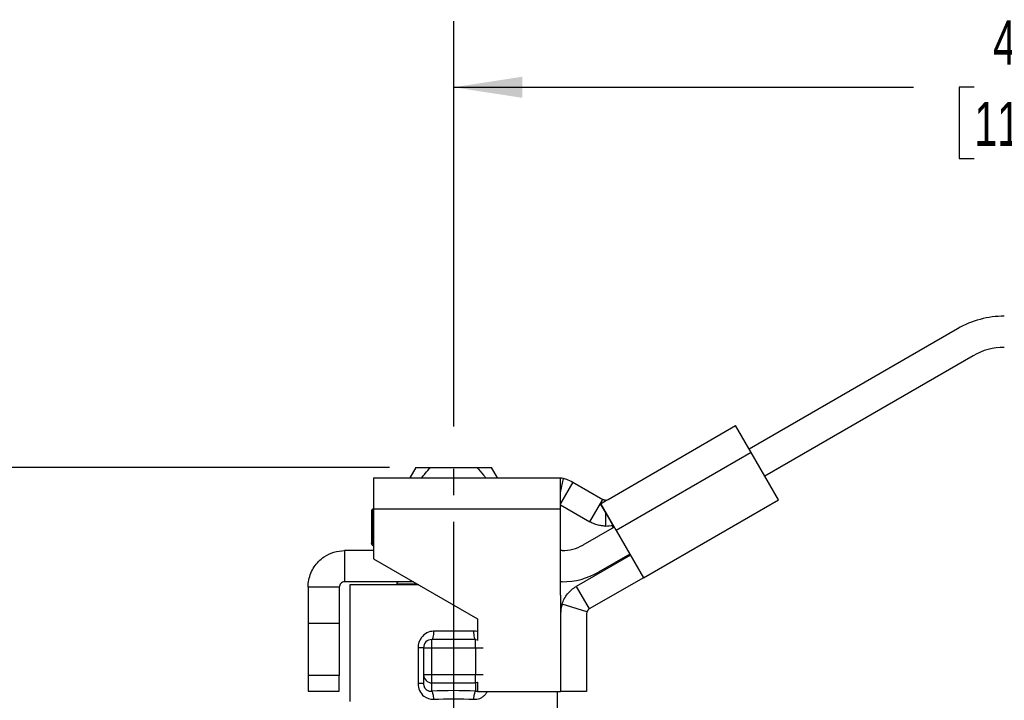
# Model space of a CAD drawing. Header units: inches. Extents: x 0.5 to 21.5, y 0.5 to 16.5.
# Tile 4 of 11: x 4 to 7.8, y 6.4 to 9. Entities that reach past the tile are written whole.
import ezdxf

# ---------------------------------------------------------------- set-up
doc = ezdxf.new("R2010")
doc.units = ezdxf.units.IN
doc.header["$LTSCALE"] = 2
doc.header["$MEASUREMENT"] = 0
doc.linetypes.add('SLD-Center', pattern=[0.75, 0.6, -0.05, 0.05, -0.05])
doc.linetypes.add('SLD-Solid', pattern=[0])
doc.layers.add('CENTER', color=40, linetype='SLD-Center')
doc.layers.add('DIMENSIONS', color=140, linetype='SLD-Solid', lineweight=25)
doc.styles.add('SLDTEXTSTYLE0', font='TXT', dxfattribs={"width": 0.7})
doc.dimstyles.new('SLDDIMSTYLE0', dxfattribs={"dimtxt": 0.169922, "dimasz": 0.26, "dimexe": 0, "dimexo": 0.0625, "dimgap": 0.04248, "dimtad": 0, "dimtih": 1, "dimtoh": 1, "dimrnd": 1e-09, "dimzin": 12, "dimdsep": 46, "dimtxsty": 'SLDTEXTSTYLE0', "dimsah": 1, "dimcen": 0.09, "dimadec": 0, "dimazin": 3, "dimtfac": 1, "dimtofl": 0, "dimtmove": 0, "dimatfit": 3, "dimfxl": 0, "dimfrac": 2, "dimtolj": 1, "dimtzin": 12, "dimarcsym": 0})

# ---------------------------------------------------------------- blocks, each defined once
blk = doc.blocks.new('_D_3')
at = {"layer": 'DIMENSIONS'}
for p, q in [((5.6794, 7.4396), (5.6794, 8.9731)), ((10.2683, 7.9372), (10.2683, 8.9731)), ((5.6794, 8.7231), (7.4204, 8.7231)), ((7.6507, 8.7231), (7.5936, 8.7231)), ((7.5936, 8.7231), (7.5936, 8.453)), ((8.297, 8.7231), (8.354, 8.7231)), ((8.354, 8.7231), (8.354, 8.453)), ((10.2683, 8.7231), (8.5272, 8.7231)), ((7.5936, 8.453), (7.6507, 8.453)), ((8.354, 8.453), (8.297, 8.453))]:
    blk.add_line(p, q, dxfattribs=at)
for points in [[(5.6794, 8.7231), (5.9394, 8.6831), (5.9394, 8.7631)], [(10.2683, 8.7231), (10.0083, 8.7631), (10.0083, 8.6831)]]:
    blk.add_solid(points, dxfattribs=at)
at = {"layer": 'DIMENSIONS', "char_height": 0.16667, "attachment_point": 1, "style": 'SLDTEXTSTYLE0'}
for s, insert in [('4.59', (7.7214, 8.9759)), ('116.6', (7.6507, 8.6678))]:
    blk.add_mtext(s, dxfattribs=dict(at, insert=insert))
blk = doc.blocks.new('_D_4')
at = {"layer": 'DIMENSIONS'}
for p, q in [((5.4363, 7.2845), (3.0501, 7.2845)), ((3.3001, 7.2845), (3.3001, 6.2048)), ((3.0476, 5.8967), (2.9906, 5.8967)), ((2.9906, 5.8967), (2.9906, 5.6266)), ((3.5526, 5.8967), (3.6096, 5.8967)), ((3.6096, 5.8967), (3.6096, 5.6266)), ((2.9906, 5.6266), (3.0476, 5.6266)), ((3.6096, 5.6266), (3.5526, 5.6266)), ((3.3001, 4.5089), (3.3001, 5.5886)), ((4.0288, 4.5089), (3.0501, 4.5089)), ((4.8195, 4.5089), (4.1488, 4.5089))]:
    blk.add_line(p, q, dxfattribs=at)
for points in [[(3.3001, 7.2845), (3.2601, 7.0245), (3.3401, 7.0245)], [(3.3001, 4.5089), (3.3401, 4.7689), (3.2601, 4.7689)]]:
    blk.add_solid(points, dxfattribs=at)
at = {"layer": 'DIMENSIONS', "char_height": 0.16667, "attachment_point": 1, "style": 'SLDTEXTSTYLE0'}
for s, insert in [('2.78', (3.0476, 6.1496)), ('70.5', (3.0476, 5.8415))]:
    blk.add_mtext(s, dxfattribs=dict(at, insert=insert))

msp = doc.modelspace()

# ---------------------------------------------------------------- linework, layer by layer
for p, q in [((7.5872, 7.8094), (6.7983, 7.354)), ((7.6463, 7.7072), (6.8574, 7.2517)), ((6.2638, 7.1636), (6.7471, 7.4426)), ((6.8062, 7.3403), (6.7471, 7.4426)), ((6.8062, 7.3403), (6.2948, 7.0451)), ((6.909, 7.1622), (6.8062, 7.3403)), ((5.5363, 7.2845), (5.5134, 7.2449)), ((5.5363, 7.2845), (5.5919, 7.2845)), ((5.5919, 7.2845), (5.7669, 7.2845)), ((5.7669, 7.2845), (5.8224, 7.2845)), ((5.8453, 7.2449), (5.8224, 7.2845)), ((5.3754, 7.2449), (6.0717, 7.2449)), ((5.3754, 7.2449), (5.3754, 7.1268)), ((6.0717, 7.2449), (6.0841, 7.2449)), ((6.0841, 7.1268), (6.0841, 7.2449)), ((6.0841, 7.189), (6.0947, 7.2426)), ((6.1308, 7.2291), (6.0841, 7.1481)), ((6.1308, 7.2291), (6.2442, 7.1636)), ((6.195, 7.0784), (6.2442, 7.1636)), ((6.254, 7.161), (6.2541, 7.1579)), ((6.2541, 7.1579), (6.2638, 7.1636)), ((6.3976, 6.867), (6.909, 7.1622)), ((5.3754, 7.1281), (5.3717, 7.1259)), ((5.3736, 6.9947), (5.3736, 7.1216)), ((6.0841, 7.1268), (5.3754, 7.1268)), ((5.3754, 7.1268), (5.3754, 6.939)), ((6.0841, 7.1424), (6.195, 7.0784)), ((6.0841, 6.8007), (6.0841, 7.1268)), ((6.2354, 7.1472), (6.2541, 7.1579)), ((6.2541, 7.1147), (6.2354, 7.1472)), ((6.2362, 7.1465), (6.2948, 7.0451)), ((5.3678, 7.1192), (5.3678, 6.9971)), ((6.2823, 7.066), (6.2541, 7.1147)), ((6.2541, 7.1147), (6.2543, 7.0625)), ((6.2869, 7.0587), (6.169, 6.9906)), ((6.278, 7.065), (6.281, 7.0598)), ((6.281, 7.0598), (6.2846, 7.0619)), ((6.2846, 7.0619), (6.2823, 7.066)), ((6.2948, 7.0451), (6.3976, 6.867)), ((5.3717, 6.9903), (5.3754, 6.9882)), ((5.266, 6.9695), (5.266, 6.8514)), ((5.3754, 6.9695), (5.266, 6.9695)), ((5.3754, 6.939), (5.7691, 6.7117)), ((6.0903, 6.9695), (6.0841, 6.9695)), ((6.3484, 6.9522), (6.1434, 6.8339)), ((6.3459, 6.9564), (6.2281, 6.8884)), ((6.3976, 6.867), (6.1926, 6.7486)), ((5.1282, 6.8318), (5.1282, 6.6935)), ((5.2463, 6.8318), (5.1282, 6.8318)), ((5.2463, 6.8318), (5.2463, 6.6935)), ((5.527, 6.8514), (5.266, 6.8514)), ((5.2857, 6.8396), (5.2857, 6.3986)), ((5.5475, 6.8396), (5.2857, 6.8396)), ((5.4638, 6.8436), (5.4638, 6.8396)), ((5.4638, 6.8436), (5.5407, 6.8436)), ((6.0903, 6.8514), (6.0841, 6.8514)), ((6.1434, 6.8339), (6.1926, 6.7486)), ((6.0841, 6.8007), (6.0835, 6.8007)), ((6.0835, 6.8007), (6.0835, 6.4361)), ((6.1837, 6.7375), (6.0898, 6.767)), ((5.7691, 6.7117), (5.7691, 6.629)), ((6.0843, 6.7316), (6.0843, 6.4358)), ((6.1828, 6.7316), (6.1828, 6.4358)), ((5.2463, 6.6935), (5.1282, 6.6935)), ((5.1282, 6.6935), (5.1282, 6.4967)), ((5.2463, 6.6935), (5.2463, 6.4967)), ((5.7559, 6.6644), (5.6028, 6.6644)), ((5.5445, 6.6014), (5.5445, 6.4674)), ((5.5652, 6.6014), (5.5967, 6.6014)), ((5.5652, 6.6014), (5.5652, 6.4996)), ((5.5967, 6.6014), (5.5967, 6.6329)), ((5.762, 6.6329), (5.5967, 6.6329)), ((5.5967, 6.6014), (5.762, 6.6014)), ((5.5967, 6.4996), (5.5967, 6.6014)), ((5.762, 6.6014), (5.762, 6.6329)), ((5.762, 6.6014), (5.762, 6.4996)), ((5.762, 6.6014), (5.7905, 6.6014)), ((5.2463, 6.4967), (5.1282, 6.4967)), ((5.1282, 6.4967), (5.1282, 6.4376)), ((5.2463, 6.4376), (5.2463, 6.4967)), ((5.5967, 6.4996), (5.5652, 6.4996)), ((5.5652, 6.4996), (5.5652, 6.4674)), ((5.5967, 6.4692), (5.5967, 6.4996)), ((5.762, 6.4996), (5.5967, 6.4996)), ((5.762, 6.4692), (5.762, 6.4996)), ((5.7905, 6.4996), (5.762, 6.4996)), ((5.5967, 6.4692), (5.762, 6.4692)), ((5.5967, 6.4373), (5.5967, 6.4692)), ((5.762, 6.4692), (5.762, 6.4373)), ((5.7691, 6.4721), (5.7691, 6.4361)), ((5.1282, 6.4376), (5.2463, 6.4376)), ((5.762, 6.4373), (5.7678, 6.4374)), ((5.7691, 6.4361), (6.0835, 6.4361)), ((6.0731, 6.3592), (6.0731, 6.4361)), ((6.1828, 6.4358), (6.0843, 6.4358))]:
    msp.add_line(p, q)
at = {"flags": 128}
for points in [[(5.762, 6.6329), (5.7682, 6.6323), (5.7691, 6.6321)], [(5.7691, 6.47), (5.7682, 6.4698), (5.762, 6.4692)]]:
    msp.add_lwpolyline(points, dxfattribs=at)
for centre, radius, start, end in [((7.7644, 7.5026), 0.3543, 90, 120), ((7.7644, 7.5026), 0.2362, 90, 120), ((6.0717, 7.1268), 0.1181, 78.7885, 84.0096), ((6.254, 7.1806), 0.0197, 270.1213, 300), ((6.254, 7.1806), 0.1181, 270.1213, 283.8518), ((6.0903, 7.127), 0.1575, 270, 300), ((6.0903, 7.127), 0.2756, 270, 300), ((5.4717, 6.8436), 0.00787, 90, 180), ((6.2024, 6.7316), 0.1181, 162.5335, 180), ((6.2024, 6.7316), 0.0197, 162.5335, 180), ((5.5967, 6.6014), 0.0315, 90, 180), ((5.5962, 6.5002), 0.031, 181.0102, 270.9758)]:
    msp.add_arc(centre, radius, start, end)
msp.add_ellipse((5.6794, 6.3256), major_axis=(0.4252, 0), ratio=0.267949, start_param=1.375105, end_param=1.766487)
for points, knots in [([(5.5584, 7.2449), (5.5627, 7.2505), (5.5733, 7.2642), (5.585, 7.277), (5.5919, 7.2845)], [0, 0, 0, 0, 0.41282, 1, 1, 1, 1]), ([(5.7669, 7.2845), (5.7757, 7.2747), (5.7874, 7.2619), (5.798, 7.2481), (5.8005, 7.2449)], [0, 0, 0, 0, 0.76166, 1, 1, 1, 1]), ([(6.0947, 7.2426), (6.0947, 7.2426), (6.0958, 7.2424), (6.0999, 7.2415), (6.1028, 7.2408), (6.1131, 7.2376), (6.122, 7.2341), (6.1308, 7.2291)], [0, 0, 0, 0, 0.25, 0.25, 0.5, 0.5, 1, 1, 1, 1]), ([(6.2442, 7.1636), (6.2458, 7.1627), (6.2472, 7.1621), (6.2496, 7.1614), (6.2505, 7.1613), (6.2529, 7.1609), (6.2538, 7.161), (6.254, 7.161)], [0, 0, 0, 0, 0.25, 0.25, 0.5, 0.5, 1, 1, 1, 1]), ([(5.3678, 7.1192), (5.3678, 7.1192), (5.3674, 7.1189), (5.3689, 7.1196), (5.3721, 7.1209), (5.3736, 7.1216)], [0, 0, 0, 0, 0.001662, 0.493949, 1, 1, 1, 1]), ([(5.3718, 7.126), (5.3712, 7.1256), (5.3701, 7.1248), (5.3688, 7.1231), (5.368, 7.1212), (5.3679, 7.1198), (5.3678, 7.1191)], [0, 0, 0, 0, 0.2499826, 0.4999467, 0.7498629, 1, 1, 1, 1]), ([(5.3736, 7.1216), (5.3735, 7.1228), (5.3737, 7.1256), (5.3753, 7.1277), (5.3765, 7.1284)], [0, 0, 0, 0, 0.428571, 1, 1, 1, 1]), ([(6.2354, 7.1472), (6.2355, 7.1472), (6.2356, 7.1472), (6.2359, 7.147), (6.236, 7.1468), (6.2362, 7.1465)], [0, 0, 0, 0, 0.01941287, 0.01941287, 0.03883985, 0.03883985, 0.03883985, 0.03883985]), ([(6.2543, 7.0625), (6.2536, 7.0625), (6.2526, 7.0625), (6.2497, 7.0626), (6.248, 7.0627), (6.2419, 7.0631), (6.2368, 7.0637), (6.2256, 7.0659), (6.2196, 7.0675), (6.2073, 7.072), (6.201, 7.0748), (6.195, 7.0784)], [0, 0, 0, 0, 0.125, 0.125, 0.25, 0.25, 0.5, 0.5, 0.75, 0.75, 1, 1, 1, 1]), ([(6.281, 7.0598), (6.2821, 7.0605), (6.2831, 7.0609), (6.2849, 7.0611), (6.2857, 7.0608), (6.2861, 7.06)], [0, 0, 0, 0, 0.5, 0.5, 1, 1, 1, 1]), ([(6.2849, 7.062), (6.2849, 7.062), (6.2848, 7.0621), (6.2847, 7.062), (6.2846, 7.0619)], [0, 0, 0, 0, 0.520605, 1, 1, 1, 1]), ([(5.3678, 6.9971), (5.3679, 6.9964), (5.368, 6.995), (5.3688, 6.9931), (5.3701, 6.9915), (5.3712, 6.9907), (5.3718, 6.9903)], [0, 0, 0, 0, 0.250137, 0.500053, 0.750017, 1, 1, 1, 1]), ([(5.3736, 6.9947), (5.3719, 6.9954), (5.3686, 6.9968), (5.3681, 6.997), (5.3678, 6.9971)], [0, 0, 0, 0, 0.506912, 1, 1, 1, 1]), ([(5.3718, 6.9903), (5.372, 6.9902), (5.3725, 6.9899), (5.3752, 6.9886), (5.3765, 6.9879)], [0, 0, 0, 0, 0.499664, 1, 1, 1, 1]), ([(5.1282, 6.8318), (5.1282, 6.8407), (5.129, 6.8496), (5.1343, 6.876), (5.1411, 6.8928), (5.1609, 6.9227), (5.1737, 6.9356), (5.1999, 6.9534), (5.2123, 6.9594), (5.2386, 6.9675), (5.2522, 6.9695), (5.266, 6.9695)], [0, 0, 0, 0, 0.0682639, 0.0682639, 0.2050479, 0.2050479, 0.3418248, 0.3418248, 0.4465034, 0.4465034, 0.5511816, 0.5511816, 0.5511816, 0.5511816]), ([(5.266, 6.8514), (5.2634, 6.8514), (5.2608, 6.8509), (5.256, 6.8489), (5.2539, 6.8475), (5.2502, 6.8438), (5.2488, 6.8417), (5.2468, 6.8369), (5.2463, 6.8343), (5.2463, 6.8318)], [0, 0, 0, 0, 0.01990202, 0.01990202, 0.03979384, 0.03979384, 0.05968565, 0.05968565, 0.07951094, 0.07951094, 0.07951094, 0.07951094]), ([(6.0898, 6.767), (6.0942, 6.781), (6.1011, 6.794), (6.1195, 6.8169), (6.1307, 6.8265), (6.1434, 6.8339)], [0, 0, 0, 0, 0.1171489, 0.1171489, 0.2342978, 0.2342978, 0.2342978, 0.2342978]), ([(6.1926, 6.7486), (6.1905, 6.7474), (6.1886, 6.7458), (6.1856, 6.742), (6.1844, 6.7398), (6.1837, 6.7375)], [0, 0, 0, 0, 0.03999809, 0.03999809, 0.07999618, 0.07999618, 0.07999618, 0.07999618]), ([(5.6028, 6.6644), (5.5855, 6.6644), (5.5558, 6.6492), (5.5445, 6.6158), (5.5445, 6.6014)], [0, 0, 0, 0, 0.1455002, 0.2546253, 0.2546253, 0.2546253, 0.2546253]), ([(5.6028, 6.6644), (5.6028, 6.6562), (5.6021, 6.648), (5.5999, 6.6363), (5.5983, 6.6329), (5.5967, 6.6329)], [0, 0, 0, 0, 0.5, 0.5, 1, 1, 1, 1]), ([(5.762, 6.6329), (5.7604, 6.6329), (5.7588, 6.6363), (5.7566, 6.648), (5.7559, 6.6562), (5.7559, 6.6644)], [0, 0, 0, 0, 0.5, 0.5, 1, 1, 1, 1]), ([(5.7691, 6.6626), (5.7685, 6.6628), (5.7643, 6.6643), (5.7597, 6.6644), (5.7559, 6.6644)], [0, 0, 0, 0, 0.154291, 1, 1, 1, 1]), ([(5.5652, 6.6014), (5.5652, 6.6014), (5.5632, 6.6014), (5.5558, 6.6014), (5.5505, 6.6014), (5.5445, 6.6014)], [0, 0, 0, 0, 0.5, 0.5, 1, 1, 1, 1]), ([(5.5445, 6.4674), (5.5445, 6.4579), (5.5483, 6.4389), (5.568, 6.4129), (5.5899, 6.4062), (5.6028, 6.4069)], [0, 0, 0, 0, 0.0721627, 0.1443254, 0.2525694, 0.2525694, 0.2525694, 0.2525694]), ([(5.5445, 6.4674), (5.5505, 6.4674), (5.5558, 6.4674), (5.5632, 6.4674), (5.5652, 6.4674), (5.5652, 6.4674)], [0, 0, 0, 0, 0.5, 0.5, 1, 1, 1, 1]), ([(5.5652, 6.4674), (5.5652, 6.4663), (5.5653, 6.4641), (5.5657, 6.4609), (5.5664, 6.4577), (5.5675, 6.4547), (5.5688, 6.4518), (5.5704, 6.4492), (5.5722, 6.4467), (5.5737, 6.4452), (5.5757, 6.4433), (5.5786, 6.4411), (5.5837, 6.4386), (5.5899, 6.4371), (5.5943, 6.4372), (5.5967, 6.4373)], [0, 0, 0, 0, 0.065556, 0.129586, 0.192381, 0.254252, 0.315521, 0.376521, 0.437591, 0.499067, 0.499659, 0.604285, 0.722045, 0.853756, 1, 1, 1, 1]), ([(5.7559, 6.4069), (5.7597, 6.4069), (5.7673, 6.4069), (5.7783, 6.4101), (5.7885, 6.4152), (5.7974, 6.4228), (5.8035, 6.4299), (5.8058, 6.4348), (5.8064, 6.4361)], [0, 0, 0, 0, 0.182318, 0.36617, 0.553059, 0.739743, 0.932305, 1, 1, 1, 1])]:
    msp.add_open_spline(points, degree=3, knots=knots)
for points in [[(5.5967, 6.4373), (5.5981, 6.4356), (5.6008, 6.4276), (5.6025, 6.4138), (5.6028, 6.4069)], [(5.7559, 6.4069), (5.7563, 6.4138), (5.7579, 6.4276), (5.7606, 6.4356), (5.762, 6.4373)], [(5.6028, 6.4069), (5.6532, 6.4098), (5.7055, 6.4098), (5.7559, 6.4069)]]:
    msp.add_open_spline(points, degree=3)
at = {"layer": 'CENTER'}
msp.add_line((5.6794, 5.8789), (5.6794, 7.3396), dxfattribs=at)

# ---------------------------------------------------------------- dimensions: what is measured, and where the dimension line sits
at = {"layer": 'DIMENSIONS'}
dim = msp.add_linear_dim(base=(10.2683, 8.7231), p1=(5.6794, 7.3396), p2=(10.2683, 7.8372), dimstyle='SLDDIMSTYLE0', dxfattribs=at)
dim.commit()
dim.dimension.update_dxf_attribs({"geometry": '_D_3', "text_midpoint": (7.9738, 8.7231), "dimtype": 160})
dim = msp.add_linear_dim(base=(3.3001, 4.5089), p1=(5.5363, 7.2845), p2=(4.9195, 4.5089), angle=90, dimstyle='SLDDIMSTYLE0', dxfattribs=at)
dim.commit()
dim.dimension.update_dxf_attribs({"geometry": '_D_4', "text_midpoint": (3.3001, 5.8967), "dimtype": 160})

doc.saveas('drawing.dxf')
